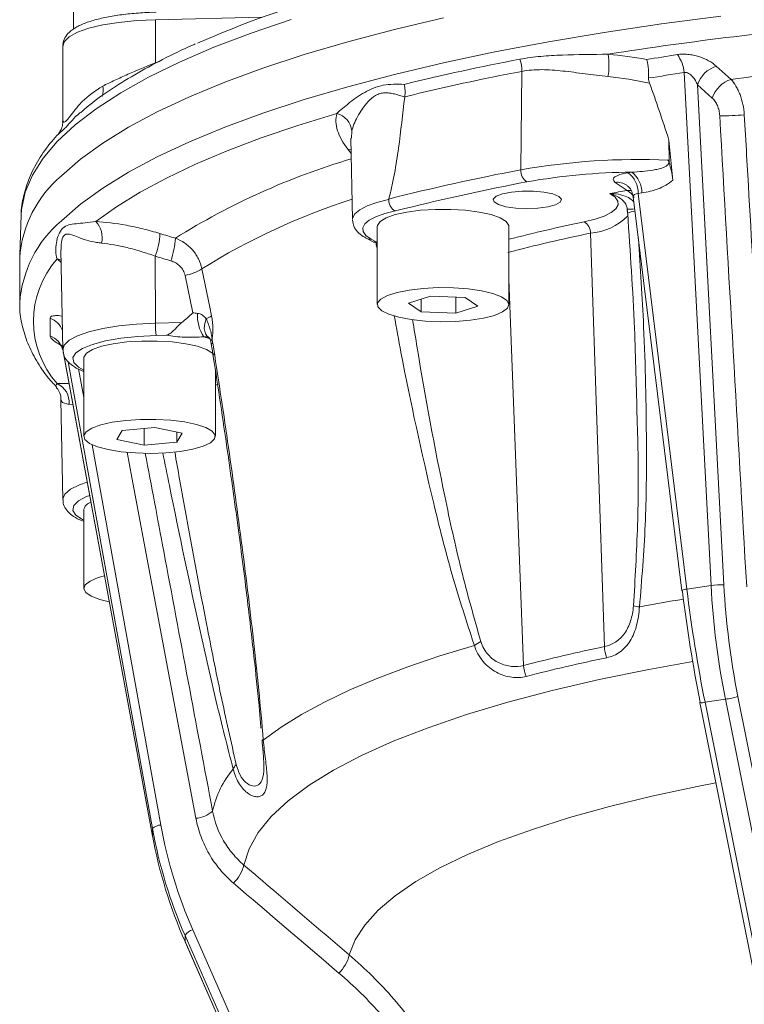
# Model space of a CAD drawing. Header units: millimetres. Extents: x 59 to 301, y -185 to 555.
# Tile 2 of 10: x 59 to 131, y -14 to 84. Entities that reach past the tile are written whole.
import ezdxf

# ---------------------------------------------------------------- set-up
doc = ezdxf.new("R2010")
doc.units = ezdxf.units.MM

msp = doc.modelspace()

# ---------------------------------------------------------------- linework, layer by layer
at = {"color": 7, "linetype": 'Continuous', "lineweight": 15}
for p, q in [((64.678, 82.565), (64.678, 87.722)), ((83.278, 83.754), (72.761, 83.516)), ((72.761, 83.516), (72.761, 79.269)), ((63.637, 80.939), (63.634, 73.519)), ((128.139, 78.934), (129.593, 77.628)), ((108.948, 78.418), (108.843, 68.703)), ((127.62, 27.692), (124.952, 78.303)), ((126.284, 77.081), (128.885, 27.737)), ((92.07, 71.815), (92.215, 63.786)), ((123.457, 71.638), (123.858, 67.683)), ((123.457, 71.638), (123.48, 69.61)), ((119.438, 68.411), (119.807, 68.466)), ((119.336, 66.658), (118.156, 67.463)), ((120.792, 66.428), (120.423, 66.373)), ((120.423, 66.373), (125.226, 27.334)), ((119.944, 66.031), (124.725, 27.159)), ((59.515, 64.237), (59.373, 60.306)), ((119.377, 64.412), (119.39, 64.391)), ((94.671, 63.124), (94.671, 55.397)), ((107.671, 55.397), (107.671, 63.124)), ((117.088, 21.645), (115.713, 62.447)), ((93.574, 61.955), (94.247, 61.581)), ((94.059, 61.863), (94.493, 61.622)), ((94.3, 61.556), (94.705, 61.497)), ((63.437, 60.811), (63.615, 50.966)), ((59.367, 60.013), (59.367, 55.57)), ((72.749, 60.178), (72.759, 53.56)), ((76.45, 54.598), (75.69, 58.285)), ((99.926, 56.233), (97.749, 55.536)), ((97.749, 55.536), (98.994, 54.699)), ((98.994, 55.935), (98.994, 54.699)), ((103.348, 56.094), (99.926, 56.233)), ((102.417, 56.132), (102.417, 54.56)), ((104.593, 55.257), (103.348, 56.094)), ((98.994, 54.699), (102.417, 54.56)), ((102.417, 54.56), (104.593, 55.257)), ((72.759, 53.56), (75.36, 53.619)), ((73.869, 52.377), (72.846, 52.354)), ((78.242, 51.723), (78.301, 51.39)), ((63.65, 50.808), (72.48, 2.959)), ((72.478, 3.688), (64.157, 49.763)), ((65.684, 50.129), (65.684, 42.402)), ((78.684, 42.402), (78.684, 48.882)), ((63.437, 46.015), (63.615, 36.161)), ((69.489, 42.965), (68.951, 42.079)), ((72.721, 43.287), (69.489, 42.965)), ((71.646, 43.18), (71.646, 41.516)), ((75.416, 42.724), (72.721, 43.287)), ((74.878, 42.836), (74.878, 41.838)), ((68.951, 42.079), (71.646, 41.516)), ((71.646, 41.516), (74.878, 41.838)), ((74.878, 41.838), (75.416, 42.724)), ((65.684, 35.124), (65.684, 27.397)), ((127.62, 27.692), (125.226, 27.334)), ((130.269, 16.727), (156.014, -111.986)), ((126.505, 16.133), (152.25, -112.58)), ((129.036, 16.458), (127.025, 16.158)), ((127.025, 16.158), (152.77, -112.555)), ((154.781, -112.254), (129.036, 16.458)), ((72.478, 3.688), (72.478, 2.973)), ((72.478, 2.973), (72.48, 2.959)), ((76.454, -6.287), (127.945, -123.458)), ((127.184, -124.025), (75.693, -6.854)), ((75.693, -6.854), (75.693, -7.454)), ((75.693, -7.454), (127.184, -124.626)), ((75.693, -7.454), (75.698, -7.479)), ((75.698, -7.479), (127.189, -124.651))]:
    msp.add_line(p, q, dxfattribs=at)
at = {"color": 8, "linetype": 'Continuous', "lineweight": 15}
for p, q in [((72.761, 79.269), (73.118, 79.389)), ((92.147, 72.534), (92.131, 71.815)), ((92.097, 70.298), (91.762, 70.727)), ((97.395, 64.879), (96.465, 64.644)), ((94.493, 61.622), (94.671, 61.593)), ((63.46, 59.551), (63.07, 59.911)), ((109.119, 19.791), (107.671, 57.896)), ((78.064, 52.068), (77.54, 52.232)), ((63.724, 50.411), (72.478, 2.973)), ((65.176, 49.047), (65.684, 46.237)), ((78.959, 47.555), (78.684, 47.463)), ((64.623, 45.534), (64.246, 45.583)), ((66.526, 41.573), (73.303, 4.045))]:
    msp.add_line(p, q, dxfattribs=at)
at = {"color": 8, "linetype": 'Continuous', "lineweight": 15, "flags": 128}
for points in [[(63.49, 63.676), (65.357, 65.302), (67.561, 66.899), (70.096, 68.463), (72.955, 69.989), (76.129, 71.473), (79.608, 72.91), (83.383, 74.297), (87.442, 75.628), (91.774, 76.901), (96.366, 78.111), (101.204, 79.255), (106.275, 80.33), (111.562, 81.331), (117.052, 82.258), (122.727, 83.106), (128.571, 83.873)], [(59.515, 64.237), (59.554, 64.791), (59.908, 66.483), (60.616, 68.167), (61.675, 69.839), (63.082, 71.493), (64.833, 73.126), (66.923, 74.731), (69.346, 76.305), (72.094, 77.842), (75.16, 79.339), (78.535, 80.791), (82.208, 82.193), (86.169, 83.542)], [(72.761, 83.516), (70.916, 83.428), (69.166, 83.253), (67.574, 82.996), (66.195, 82.667), (65.078, 82.277), (64.263, 81.84), (63.777, 81.371), (63.637, 80.939)], [(91.762, 70.727), (92.06, 70.696), (92.09, 70.69)], [(119.336, 66.658), (119.685, 66.659), (119.767, 66.649)], [(92.215, 63.786), (92.23, 63.94), (92.452, 64.36), (92.936, 64.764), (93.668, 65.143), (94.629, 65.486), (95.793, 65.784)], [(63.456, 59.787), (63.334, 59.839), (63.07, 59.911)], [(63.616, 50.945), (63.756, 51.411), (64.243, 51.881), (65.06, 52.319), (66.179, 52.71), (67.561, 53.04), (69.157, 53.297), (70.91, 53.473), (72.759, 53.56)], [(77.779, 53.996), (77.671, 53.668), (77.609, 53.347), (77.595, 53.042), (77.63, 52.764), (77.713, 52.522), (77.841, 52.324), (78.009, 52.176), (78.016, 52.172)], [(72.846, 52.354), (71.046, 52.264), (69.353, 52.083), (67.836, 51.816), (66.559, 51.476), (65.574, 51.076), (64.922, 50.633), (64.63, 50.164), (64.71, 49.69), (65.159, 49.23), (65.684, 48.927)], [(78.43, 51.614), (78.35, 51.565), (78.303, 51.519), (78.289, 51.478), (78.289, 51.474)], [(76.768, 4.708), (72.551, 27.124), (70.444, 38.333), (69.972, 40.848)], [(63.615, 36.156), (63.617, 36.226), (63.831, 36.709), (64.391, 37.174), (65.276, 37.603), (66.038, 37.864)], [(66.276, 36.574), (65.958, 36.45), (65.159, 36.023), (64.71, 35.563), (64.63, 35.089), (64.922, 34.62), (65.574, 34.177), (65.684, 34.122)], [(125.226, 27.334), (125.083, 27.304), (124.96, 27.273), (124.86, 27.242), (124.786, 27.213), (124.741, 27.186), (124.725, 27.161), (124.725, 27.159)], [(81.501, 0.096), (82.013, 1.706), (82.916, 3.305), (84.207, 4.885), (85.88, 6.442), (87.929, 7.968), (90.345, 9.457), (93.119, 10.905), (96.24, 12.304), (99.695, 13.649), (103.471, 14.935), (107.553, 16.158), (111.924, 17.311), (116.568, 18.39), (121.465, 19.392), (125.808, 20.179)], [(91.907, -8.783), (92.486, -7.297), (93.437, -5.824), (94.756, -4.37), (96.438, -2.942), (98.476, -1.544), (100.86, -0.184), (103.581, 1.132), (106.627, 2.401), (109.985, 3.615), (113.642, 4.77), (117.581, 5.862), (121.786, 6.884), (126.239, 7.834), (128.093, 8.194)]]:
    msp.add_lwpolyline(points, dxfattribs=at)
at = {"color": 7, "linetype": 'Continuous', "lineweight": 15, "flags": 128}
for points in [[(63.49, 68.119), (65.357, 69.744), (67.561, 71.342), (70.096, 72.906), (72.955, 74.432), (76.129, 75.916), (79.608, 77.353), (83.383, 78.74), (87.442, 80.071), (91.774, 81.344), (96.366, 82.554), (101.204, 83.698)], [(127.741, 75.775), (127.012, 76.428), (126.284, 77.081)], [(66.893, 63.603), (68.937, 65.059), (71.26, 66.487), (73.856, 67.883), (76.718, 69.243), (79.839, 70.565), (83.212, 71.845), (86.827, 73.079), (90.677, 74.265)], [(112.735, 65.507), (112.842, 65.793), (112.584, 66.073), (111.99, 66.316), (111.122, 66.495), (110.077, 66.593), (108.966, 66.597), (107.91, 66.507), (107.024, 66.333), (106.404, 66.095), (106.116, 65.817), (106.192, 65.53), (106.625, 65.265), (107.366, 65.051), (108.336, 64.911), (109.429, 64.86), (110.527, 64.903), (111.511, 65.036), (112.275, 65.245), (112.735, 65.507)], [(115.085, 63.563), (116.166, 63.83), (117.063, 64.139), (117.751, 64.482), (118.212, 64.85), (118.433, 65.232), (118.408, 65.618), (118.137, 65.999), (117.629, 66.362)], [(96.465, 64.644), (95.41, 64.376), (94.538, 64.067), (93.873, 63.725), (93.433, 63.359), (93.229, 62.98), (93.267, 62.598), (93.547, 62.222), (94.059, 61.863)], [(107.671, 63.124), (107.66, 63.222), (107.398, 63.606), (106.8, 63.965), (105.899, 64.278), (104.743, 64.529), (103.394, 64.705), (101.926, 64.795), (100.417, 64.795), (98.948, 64.705), (97.599, 64.529), (96.443, 64.278), (95.542, 63.965), (94.944, 63.606), (94.682, 63.222), (94.671, 63.124)], [(77.348, 58.934), (78.127, 55.143), (78.301, 54.296)], [(106.228, 54.339), (107.033, 54.67), (107.523, 55.039), (107.67, 55.428), (107.467, 55.815), (106.924, 56.179), (106.072, 56.502), (104.955, 56.764), (103.634, 56.953), (102.18, 57.058), (100.672, 57.074), (99.191, 56.999), (97.817, 56.838), (96.623, 56.598), (95.675, 56.295), (95.023, 55.942), (94.702, 55.561), (94.73, 55.17), (95.106, 54.792), (95.808, 54.446), (96.8, 54.152), (98.027, 53.924), (99.423, 53.776), (100.914, 53.715), (102.419, 53.745), (103.857, 53.864), (105.149, 54.066), (106.228, 54.339)], [(78.57, 50.442), (78.41, 50.612), (77.813, 50.97), (76.911, 51.284), (75.755, 51.535), (74.407, 51.71), (72.938, 51.8), (71.429, 51.8), (69.96, 51.71), (68.612, 51.535), (67.456, 51.284), (66.554, 50.97), (65.957, 50.612), (65.695, 50.227), (65.684, 50.129)], [(78.605, 42.14), (78.664, 42.531), (78.375, 42.914), (77.751, 43.27), (76.827, 43.579), (75.653, 43.824), (74.292, 43.993), (72.818, 44.076), (71.309, 44.069), (69.847, 43.972), (68.511, 43.79), (67.373, 43.533), (66.495, 43.216), (65.923, 42.854), (65.689, 42.468), (65.804, 42.079), (66.264, 41.707), (67.043, 41.372), (68.099, 41.093), (69.375, 40.884), (70.803, 40.758), (72.305, 40.72), (73.8, 40.772), (75.209, 40.913), (76.454, 41.133), (77.469, 41.422), (78.199, 41.764), (78.605, 42.14)], [(67.743, 28.625), (67.127, 28.454), (66.322, 28.123), (65.832, 27.754), (65.685, 27.365), (65.888, 26.978), (66.43, 26.614), (67.283, 26.291), (68.216, 26.064)], [(124.725, 27.159), (124.74, 27.14), (124.785, 27.124)], [(83.415, 12.421), (85.183, 13.699), (87.202, 14.952), (89.467, 16.177), (91.972, 17.37), (94.711, 18.528), (97.676, 19.648), (100.859, 20.727), (104.252, 21.762)], [(126.505, 16.133), (126.514, 16.149), (126.552, 16.172)], [(83.415, 12.421), (83.38, 12.425), (83.351, 12.429), (83.327, 12.433), (83.309, 12.438), (83.297, 12.444), (83.29, 12.45), (83.29, 12.456), (83.295, 12.464)]]:
    msp.add_lwpolyline(points, dxfattribs=at)
at = {"color": 7, "linetype": 'Continuous', "lineweight": 15}
for centre, radius, start, end in [((121.054, -19.855), 110.271, 105.89902, 113.58968), ((171.965, -265.069), 349.453, 94.867, 98.97057), ((110.178, 79.106), 7.366, 350.58042, 7.82923), ((121.693, 78.092), 3.266, 3.72039, 37.26646), ((150.621, -141.097), 224.647, 100.74406, 103.72393), ((105.527, 78.443), 3.42, 359.5879, 19.98584), ((129.022, 76.194), 2.878, 107.86664, 162.06069), ((173.422, -260.45), 340.907, 95.66033, 97.3867), ((150.596, -141.124), 223.457, 100.7416, 103.77764), ((130.479, 74.889), 2.878, 107.92321, 162.06907), ((90.181, 72.354), 1.975, 5.24461, 75.45524), ((128.968, 93.05), 19.019, 268.52085, 275.83796), ((120.563, 2), 67.725, 87.63359, 99.96558), ((71.014, 59.19), 11.675, 130.11922, 175.95898), ((149.667, -146.934), 219.467, 100.72024, 104.20865), ((110.102, 68.587), 1.264, 174.73682, 238.24253), ((120.151, 7.875), 60.592, 90.3255, 100.18524), ((117.882, 66.402), 2.542, 359.35197, 52.23275), ((118.25, 66.457), 2.542, 359.35197, 52.23275), ((150.275, -148.054), 219.4, 100.72729, 103.94658), ((162.456, -186.837), 257.137, 99.6537, 100.03966), ((65.059, 61.975), 2.452, 348.04265, 41.60737), ((114.505, 62.503), 1.209, 357.34425, 61.30242), ((65.788, 62.794), 7.437, 339.40046, 357.0572), ((151.714, -110.746), 176.895, 101.74289, 104.45084), ((67.291, 62.341), 7.461, 339.46364, 357.05329), ((70, 53.755), 9.269, 138.38626, 221.61374), ((75.02, 62.439), 4.208, 279.16513, 303.59111), ((80.627, 54.289), 3.71, 176.17397, 213.68614), ((78.823, 53.392), 6.066, 178.40595, 189.85389), ((77.033, 55.901), 2.046, 291.38887, 308.31673), ((62.201, 45.742), 2.051, 355.57787, 64.91707), ((66.636, 34.954), 0.968, 104.00219, 169.87178), ((128.57, 18.729), 9.013, 87.9968, 96.05198), ((122.508, 40.624), 15.182, 260.34433, 262.61352), ((106.579, 18.604), 3.923, 115.49888, 126.37287), ((152.328, -147.883), 173.152, 101.74309, 104.45072), ((120.335, 21.76), 3.249, 182.02997, 201.77199), ((152.426, -148.341), 172.507, 101.7429, 104.4508), ((112.007, 19.908), 2.89, 182.32132, 204.53635), ((127.699, 25.551), 9.191, 278.36017, 286.23492), ((81.445, 9.211), 1.056, 131.49798, 161.00335), ((87.572, 3.483), 9.361, 139.56252, 168.09092), ((76.563, 7.45), 2.75, 274.25926, 312.2423), ((73.357, 2.788), 1.258, 92.47124, 134.33891), ((77.94, 0.96), 3.664, 313.69022, 346.35743), ((76.851, -7.614), 1.385, 106.66539, 146.71401), ((88.292, -7.88), 3.726, 313.96388, 345.98208)]:
    msp.add_arc(centre, radius, start, end, dxfattribs=at)
at = {"color": 8, "linetype": 'Continuous', "lineweight": 15}
for centre, radius, start, end in [((65.767, 76.548), 1.843, 341.08981, 13.06873), ((112.217, 1.97), 70.731, 106.51813, 121.99345), ((118.337, 65.782), 1.69, 55.38248, 96.1507), ((118.675, 65.321), 1.492, 26.28915, 63.71469), ((112.764, 1.873), 67.158, 107.84973, 121.82652), ((119.592, 69.141), 4.33, 266.70766, 276.60966), ((120.135, 63.041), 1.567, 90.61343, 118.97173), ((71.004, 54.755), 11.664, 130.10793, 176.12237), ((151.779, -112.865), 180.203, 101.74901, 104.16814), ((115.295, 68.158), 5.727, 274.18072, 315.25416), ((93.957, 62.654), 0.797, 241.26763, 277.35186), ((61.732, 52.206), 1.955, 18.92722, 71.19853), ((61.724, 50.453), 1.961, 15.2578, 70.98973), ((78.523, 51.75), 0.282, 125.04138, 185.52099), ((163.248, -202.738), 232.263, 99.50723, 100.59164), ((126.726, 16.942), 0.839, 254.67843, 290.83307)]:
    msp.add_arc(centre, radius, start, end, dxfattribs=at)
at = {"color": 7, "linetype": 'Continuous', "lineweight": 15}
for centre, major_axis, ratio, start_param, end_param in [((121.78, -31.922), (-10.68, 123.853), 0.151929, 5.689373, 5.778024), ((120.98, 67.731), (3.023, -0.013), 0.259091, 2.107049, 3.507829), ((142.555, 23.594), (-8.241, 49.323), 0.332341, 1.439549, 1.666442), ((159.531, 26.131), (-6.124, 49.633), 0.633249, 1.46146, 1.688353), ((160.304, 26.229), (-5.968, 48.645), 0.636308, 1.461979, 1.688872), ((141.622, 23.437), (-8.091, 48.334), 0.329266, 1.4395, 1.666393), ((121.559, 14.443), (40.707, 28.543), 0.955609, 2.725784, 2.952677), ((121.719, 14.254), (41.73, 28.804), 0.956228, 2.732734, 2.959627), ((121.719, 9.18), (47.36, -17.155), 0.934515, 3.642515, 3.869408)]:
    msp.add_ellipse(centre, major_axis=major_axis, ratio=ratio, start_param=start_param, end_param=end_param, dxfattribs=at)
at = {"color": 8, "linetype": 'Continuous', "lineweight": 15}
msp.add_ellipse((120.98, 65.799), major_axis=(1.027, -0.337), ratio=0.455315, start_param=2.285026, end_param=3.352604, dxfattribs=at)
at = {"color": 7, "linetype": 'Continuous', "lineweight": 15}
for points, knots in [([(72.826, 84.257), (72.525, 84.248), (71.65, 84.222), (70.235, 84.114), (68.66, 83.91), (67.235, 83.626), (65.992, 83.266), (64.995, 82.833), (64.275, 82.343), (63.827, 81.764), (63.606, 81.251), (63.654, 80.981), (63.662, 80.935)], [0, 0, 0, 0, 0.064075, 0.18636, 0.309151, 0.432831, 0.558241, 0.687126, 0.807934, 0.89916, 0.982839, 1, 1, 1, 1]), ([(76.703, 81.119), (76.639, 81.092), (75.472, 80.598), (73.451, 79.59), (70.659, 78.092), (68.2, 76.529), (66.524, 75.353), (65.766, 74.678), (65.635, 74.561)], [0, 0, 0, 0, 0.013492, 0.246789, 0.480745, 0.715427, 0.950817, 1, 1, 1, 1]), ([(108.742, 79.612), (109.414, 79.74), (110.101, 79.833), (111.501, 79.964), (112.215, 80.003), (114.403, 80.08), (115.912, 80.078), (117.475, 80.11)], [0, 0, 0, 0, 0.25, 0.25, 0.5, 0.5, 1, 1, 1, 1]), ([(124.292, 80.069), (124.453, 80.095), (124.621, 80.11), (124.97, 80.119), (125.152, 80.112), (125.516, 80.078), (125.698, 80.051), (126.061, 79.977), (126.241, 79.93), (126.76, 79.768), (127.088, 79.627), (127.667, 79.308), (127.924, 79.126), (128.139, 78.934)], [0, 0, 0, 0, 0.125, 0.125, 0.25, 0.25, 0.375, 0.375, 0.5, 0.5, 0.75, 0.75, 1, 1, 1, 1]), ([(67.562, 76.965), (67.947, 77.156), (68.349, 77.349), (69.182, 77.736), (69.616, 77.933), (70.933, 78.515), (71.836, 78.895), (72.761, 79.269)], [0, 0, 0, 0, 0.25, 0.25, 0.5, 0.5, 1, 1, 1, 1]), ([(121.453, 77.762), (121.461, 77.943), (121.462, 78.122), (121.451, 78.472), (121.44, 78.643), (121.404, 78.961), (121.38, 79.111), (121.337, 79.311), (121.321, 79.373), (121.287, 79.49), (121.269, 79.545), (121.25, 79.595)], [0, 0, 0, 0, 0.25, 0.25, 0.5, 0.5, 0.75, 0.75, 0.875, 0.875, 1, 1, 1, 1]), ([(117.445, 77.901), (116.672, 77.981), (115.917, 78.08), (114.438, 78.276), (113.71, 78.375), (112.286, 78.528), (111.595, 78.581), (110.246, 78.589), (109.589, 78.541), (108.948, 78.418)], [0, 0, 0, 0, 0.25, 0.25, 0.5, 0.5, 0.75, 0.75, 1, 1, 1, 1]), ([(121.54, 77.247), (121.51, 77.329), (121.487, 77.412), (121.456, 77.585), (121.449, 77.674), (121.453, 77.762)], [0, 0, 0, 0, 0.5, 0.5, 1, 1, 1, 1]), ([(126.284, 77.081), (126.222, 77.226), (126.152, 77.369), (125.987, 77.645), (125.894, 77.778), (125.731, 77.963), (125.674, 78.022), (125.549, 78.13), (125.481, 78.18), (125.337, 78.262), (125.259, 78.294), (125.102, 78.325), (125.023, 78.324), (124.952, 78.303)], [0, 0, 0, 0, 0.25, 0.25, 0.5, 0.5, 0.625, 0.625, 0.75, 0.75, 0.875, 0.875, 1, 1, 1, 1]), ([(90.677, 74.265), (91.022, 74.584), (91.432, 74.939), (92.125, 75.476), (92.369, 75.656), (92.881, 76.007), (93.149, 76.178), (93.709, 76.497), (94.001, 76.644), (94.613, 76.887), (94.932, 76.98), (95.587, 77.101), (95.925, 77.13), (96.613, 77.153), (96.965, 77.148), (97.325, 77.136)], [0, 0, 0, 0, 0.25, 0.25, 0.375, 0.375, 0.5, 0.5, 0.625, 0.625, 0.75, 0.75, 0.875, 0.875, 1, 1, 1, 1]), ([(97.378, 75.904), (97.408, 76.111), (97.419, 76.319), (97.4, 76.739), (97.372, 76.944), (97.325, 77.136)], [0, 0, 0, 0, 0.5, 0.5, 1, 1, 1, 1]), ([(129.593, 77.628), (129.769, 77.441), (129.931, 77.22), (130.155, 76.839), (130.227, 76.703), (130.36, 76.421), (130.422, 76.274), (130.592, 75.818), (130.688, 75.488), (130.83, 74.818), (130.878, 74.477), (130.903, 74.129)], [0, 0, 0, 0, 0.25, 0.25, 0.375, 0.375, 0.5, 0.5, 0.75, 0.75, 1, 1, 1, 1]), ([(97.375, 75.878), (97.029, 75.995), (96.694, 76.103), (96.201, 76.225), (96.038, 76.259), (95.714, 76.302), (95.553, 76.312), (95.239, 76.296), (95.086, 76.27), (94.789, 76.18), (94.644, 76.114), (94.232, 75.873), (93.993, 75.66), (93.557, 75.199), (93.362, 74.95), (93.009, 74.442), (92.852, 74.183), (92.443, 73.427), (92.25, 72.944), (92.147, 72.534)], [0, 0, 0, 0, 0.125, 0.125, 0.1875, 0.1875, 0.25, 0.25, 0.3125, 0.3125, 0.375, 0.375, 0.5, 0.5, 0.625, 0.625, 0.75, 0.75, 1, 1, 1, 1]), ([(97.375, 75.878), (97.193, 74.202), (96.996, 72.525), (96.642, 70.011), (96.514, 69.173), (96.289, 67.916), (96.209, 67.496), (96.027, 66.658), (95.927, 66.239), (95.798, 65.82)], [0, 0, 0, 0, 0.5, 0.5, 0.75, 0.75, 0.875, 0.875, 1, 1, 1, 1]), ([(128.477, 74.036), (128.467, 74.211), (128.443, 74.383), (128.366, 74.718), (128.312, 74.883), (128.184, 75.185), (128.107, 75.327), (127.936, 75.577), (127.842, 75.685), (127.741, 75.775)], [0, 0, 0, 0, 0.25, 0.25, 0.5, 0.5, 0.75, 0.75, 1, 1, 1, 1]), ([(91.762, 70.727), (91.275, 71.352), (90.936, 71.962), (90.656, 72.858), (90.602, 73.153), (90.577, 73.723), (90.605, 73.999), (90.677, 74.265)], [0, 0, 0, 0, 0.5, 0.5, 0.75, 0.75, 1, 1, 1, 1]), ([(130.903, 74.129), (130.979, 72.802), (131.055, 71.476), (131.132, 70.15), (131.437, 64.845), (131.742, 59.54), (132.048, 54.234), (132.559, 45.37), (133.071, 36.505), (133.583, 27.64)], [0, 0, 0, 0, 0.004, 0.004, 0.004, 0.02, 0.02, 0.02, 0.04673558, 0.04673558, 0.04673558, 0.04673558]), ([(63.609, 73.518), (63.614, 73.408), (63.629, 73.108), (63.468, 72.682), (63.296, 72.379), (63.202, 72.286), (63.191, 72.276)], [0, 0, 0, 0, 0.2182115, 0.5924296, 0.9550851, 1, 1, 1, 1]), ([(63.226, 72.261), (62.987, 72.009), (62.207, 71.189), (61.223, 69.741), (60.273, 67.93), (59.721, 66.1), (59.482, 64.783), (59.524, 64.089), (59.529, 64.001)], [0, 0, 0, 0, 0.099931, 0.326095, 0.547435, 0.761946, 0.96969, 1, 1, 1, 1]), ([(119.807, 68.466), (120.151, 68.486), (120.495, 68.509), (121.184, 68.573), (121.528, 68.612), (122.043, 68.698), (122.214, 68.731), (122.554, 68.813), (122.722, 68.861), (122.966, 68.956), (123.047, 68.992), (123.201, 69.078), (123.275, 69.127), (123.4, 69.253), (123.452, 69.334), (123.459, 69.47), (123.449, 69.514), (123.414, 69.596), (123.389, 69.633), (123.36, 69.667)], [0, 0, 0, 0, 0.25, 0.25, 0.5, 0.5, 0.625, 0.625, 0.75, 0.75, 0.8125, 0.8125, 0.875, 0.875, 0.9375, 0.9375, 0.96875, 0.96875, 1, 1, 1, 1]), ([(123.48, 69.61), (123.443, 69.629), (123.406, 69.647), (123.368, 69.664), (123.365, 69.665), (123.362, 69.666), (123.36, 69.667)], [0, 0, 0, 0, 0.0001246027, 0.0001246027, 0.0001246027, 0.0001331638, 0.0001331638, 0.0001331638, 0.0001331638]), ([(123.48, 69.61), (123.485, 69.528), (123.495, 69.447), (123.524, 69.287), (123.543, 69.208), (123.602, 68.97), (123.645, 68.813), (123.762, 68.338), (123.825, 68.016), (123.858, 67.683)], [0, 0, 0, 0, 0.125, 0.125, 0.25, 0.25, 0.5, 0.5, 1, 1, 1, 1]), ([(119.283, 67.183), (119.351, 67.131), (119.518, 67.003), (119.83, 66.589), (119.895, 66.206), (119.927, 66.017)], [0, 0, 0, 0, 0.257181, 0.632463, 1, 1, 1, 1]), ([(123.858, 67.683), (123.639, 67.482), (123.398, 67.314), (122.901, 67.031), (122.646, 66.917), (121.87, 66.629), (121.335, 66.509), (120.792, 66.428)], [0, 0, 0, 0, 0.25, 0.25, 0.5, 0.5, 1, 1, 1, 1]), ([(95.793, 65.784), (95.792, 65.794), (95.794, 65.804), (95.796, 65.813), (95.797, 65.816), (95.797, 65.818), (95.798, 65.82)], [0, 0, 0, 0, 0.0000295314, 0.0000295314, 0.0000295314, 0.00003573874, 0.00003573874, 0.00003573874, 0.00003573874]), ([(95.793, 65.784), (95.794, 65.658), (95.813, 65.529), (95.882, 65.279), (95.932, 65.16), (96.056, 64.95), (96.13, 64.859), (96.29, 64.719), (96.379, 64.668), (96.465, 64.644)], [0, 0, 0, 0, 0.25, 0.25, 0.5, 0.5, 0.75, 0.75, 1, 1, 1, 1]), ([(119.034, 65.523), (119.043, 65.515), (119.16, 65.414), (119.278, 65.148), (119.354, 64.835), (119.345, 64.674), (119.343, 64.629)], [0, 0, 0, 0, 0.043029, 0.523352, 0.865366, 1, 1, 1, 1]), ([(119.328, 64.981), (119.343, 64.828), (119.362, 64.636), (119.373, 64.45), (119.375, 64.412)], [0, 0, 0, 0, 0.796969, 1, 1, 1, 1]), ([(120.32, 44.193), (120.25, 47.149), (120.091, 53.899), (119.643, 60.615), (119.39, 64.391)], [0, 0, 0, 0, 0.437745, 1, 1, 1, 1]), ([(63.07, 59.911), (62.988, 60.146), (62.944, 60.405), (62.919, 60.943), (62.939, 61.223), (63.037, 61.777), (63.115, 62.053), (63.274, 62.429), (63.335, 62.548), (63.471, 62.763), (63.547, 62.859), (63.794, 63.099), (63.988, 63.195), (64.424, 63.321), (64.667, 63.356), (65.208, 63.417), (65.504, 63.442), (66.152, 63.507), (66.506, 63.545), (66.893, 63.603)], [0, 0, 0, 0, 0.125, 0.125, 0.25, 0.25, 0.375, 0.375, 0.4375, 0.4375, 0.5, 0.5, 0.625, 0.625, 0.75, 0.75, 0.875, 0.875, 1, 1, 1, 1]), ([(66.893, 63.603), (67.827, 63.553), (68.83, 63.426), (70.431, 63.124), (70.983, 63.004), (72.09, 62.733), (72.65, 62.581), (73.215, 62.412)], [0, 0, 0, 0, 0.5, 0.5, 0.75, 0.75, 1, 1, 1, 1]), ([(92.238, 63.718), (92.266, 63.514), (92.327, 63.079), (92.736, 62.548), (93.161, 62.195), (93.478, 62.011), (93.574, 61.955)], [0, 0, 0, 0, 0.25074, 0.535837, 0.859831, 1, 1, 1, 1]), ([(72.749, 60.178), (72.279, 60.347), (71.812, 60.502), (70.888, 60.783), (70.427, 60.91), (69.087, 61.236), (68.245, 61.387), (67.459, 61.467)], [0, 0, 0, 0, 0.25, 0.25, 0.5, 0.5, 1, 1, 1, 1]), ([(74.742, 61.957), (75.072, 61.832), (75.381, 61.669), (75.812, 61.371), (75.951, 61.261), (76.212, 61.027), (76.456, 60.779), (76.666, 60.504), (76.858, 60.216), (76.946, 60.063), (77.174, 59.598), (77.284, 59.273), (77.348, 58.934)], [0, 0, 0, 0, 0.25, 0.25, 0.375, 0.375, 0.5, 0.625, 0.625, 0.75, 0.75, 1, 1, 1, 1]), ([(94.249, 61.587), (94.307, 61.572), (94.381, 61.552), (94.472, 61.607), (94.492, 61.621), (94.493, 61.622)], [0, 0, 0, 0, 0.781938, 0.984781, 1, 1, 1, 1]), ([(75.69, 58.285), (75.655, 58.459), (75.593, 58.622), (75.422, 58.929), (75.314, 59.07), (75.065, 59.317), (74.921, 59.425), (74.614, 59.602), (74.451, 59.672), (74.278, 59.723)], [0, 0, 0, 0, 0.25, 0.25, 0.5, 0.5, 0.75, 0.75, 1, 1, 1, 1]), ([(59.398, 55.538), (59.389, 55.387), (59.346, 54.645), (59.588, 53.313), (60.119, 51.568), (60.995, 49.855), (61.945, 48.421), (62.719, 47.58), (62.996, 47.279)], [0, 0, 0, 0, 0.051779, 0.255058, 0.458931, 0.666782, 0.880881, 1, 1, 1, 1]), ([(76.925, 54.537), (77.02, 54.528), (77.107, 54.507), (77.272, 54.444), (77.35, 54.401), (77.561, 54.255), (77.676, 54.133), (77.779, 53.996)], [0, 0, 0, 0, 0.25, 0.25, 0.5, 0.5, 1, 1, 1, 1]), ([(75.36, 53.619), (75.214, 53.504), (75.084, 53.374), (74.83, 53.11), (74.708, 52.978), (74.468, 52.745), (74.347, 52.64), (74.168, 52.516), (74.109, 52.481), (73.989, 52.42), (73.928, 52.395), (73.869, 52.377)], [0, 0, 0, 0, 0.25, 0.25, 0.5, 0.5, 0.75, 0.75, 0.875, 0.875, 1, 1, 1, 1]), ([(77.779, 53.996), (77.848, 53.845), (77.913, 53.688), (78.035, 53.365), (78.094, 53.2), (78.2, 52.861), (78.247, 52.688), (78.321, 52.338), (78.347, 52.16), (78.361, 51.98)], [0, 0, 0, 0, 0.25, 0.25, 0.5, 0.5, 0.75, 0.75, 1, 1, 1, 1]), ([(78.301, 54.296), (78.341, 54.103), (78.372, 53.906), (78.418, 53.507), (78.433, 53.302), (78.443, 52.904), (78.439, 52.709), (78.412, 52.328), (78.391, 52.149), (78.361, 51.98)], [0, 0, 0, 0, 0.25, 0.25, 0.5, 0.5, 0.75, 0.75, 1, 1, 1, 1]), ([(63.264, 51.602), (63.262, 51.604), (63.254, 51.611), (63.321, 51.545), (63.465, 51.361), (63.552, 51.124), (63.604, 50.982)], [0, 0, 0, 0, 0.072784, 0.291675, 0.576119, 1, 1, 1, 1]), ([(77.54, 52.232), (77.232, 52.206), (76.919, 52.19), (76.281, 52.177), (75.955, 52.179), (75.324, 52.204), (75.013, 52.226), (74.414, 52.288), (74.132, 52.328), (73.869, 52.377)], [0, 0, 0, 0, 0.25, 0.25, 0.5, 0.5, 0.75, 0.75, 1, 1, 1, 1]), ([(78.017, 52.172), (78.016, 52.172), (78.006, 52.177), (78.061, 52.141), (78.143, 52.024), (78.219, 51.844), (78.239, 51.735), (78.241, 51.722)], [0, 0, 0, 0, 0.026412, 0.333893, 0.688898, 0.962523, 1, 1, 1, 1]), ([(78.43, 51.614), (78.935, 48.381), (79.424, 45.141), (80.364, 38.646), (80.815, 35.39), (81.458, 30.491), (81.666, 28.855), (82.068, 25.577), (82.262, 23.935), (82.632, 20.65), (82.808, 19.007), (83.134, 15.717), (83.285, 14.07), (83.415, 12.421)], [0, 0, 0, 0, 0.25, 0.25, 0.5, 0.5, 0.625, 0.625, 0.75, 0.75, 0.875, 0.875, 1, 1, 1, 1]), ([(63.651, 50.922), (63.663, 50.747), (63.691, 50.339), (64.057, 49.81), (64.611, 49.331), (65.143, 49.006), (65.589, 48.851), (65.684, 48.818)], [0, 0, 0, 0, 0.162713, 0.379971, 0.619628, 0.919529, 1, 1, 1, 1]), ([(78.287, 51.473), (78.322, 51.259), (78.845, 47.971), (79.746, 41.942), (80.92, 33.579), (81.84, 26.385), (82.539, 20.342), (82.965, 16.284), (83.141, 14.144), (83.186, 13.593)], [0, 0, 0, 0, 0.017189, 0.263386, 0.48068, 0.681413, 0.83186, 0.956739, 1, 1, 1, 1]), ([(62.967, 47.249), (63.072, 47.112), (63.289, 46.828), (63.458, 46.363), (63.422, 46.078), (63.416, 46.029)], [0, 0, 0, 0, 0.436067, 0.902512, 1, 1, 1, 1]), ([(63.655, 36.157), (63.658, 35.994), (63.665, 35.596), (64.009, 35.063), (64.538, 34.576), (65.082, 34.235), (65.551, 34.066), (65.684, 34.019)], [0, 0, 0, 0, 0.1493717, 0.3647094, 0.5972645, 0.8866046, 1, 1, 1, 1]), ([(117.088, 21.645), (117.287, 21.687), (117.481, 21.746), (117.851, 21.897), (118.027, 21.99), (118.362, 22.208), (118.522, 22.335), (118.819, 22.622), (118.955, 22.781), (119.204, 23.131), (119.317, 23.323), (119.518, 23.737), (119.604, 23.955), (119.751, 24.416), (119.812, 24.659), (119.905, 25.151), (119.939, 25.401), (119.961, 25.657)], [0, 0, 0, 0, 0.125, 0.125, 0.25, 0.25, 0.375, 0.375, 0.5, 0.5, 0.625, 0.625, 0.75, 0.75, 0.875, 0.875, 1, 1, 1, 1]), ([(120.556, 25.568), (120.535, 25.256), (120.501, 24.949), (120.408, 24.347), (120.347, 24.049), (120.197, 23.48), (120.107, 23.209), (119.896, 22.693), (119.775, 22.451), (119.503, 22.008), (119.353, 21.806), (119.019, 21.438), (118.835, 21.274), (118.445, 20.993), (118.238, 20.874), (117.795, 20.681), (117.561, 20.606), (117.318, 20.555)], [0, 0, 0, 0, 0.125, 0.125, 0.25, 0.25, 0.375, 0.375, 0.5, 0.5, 0.625, 0.625, 0.75, 0.75, 0.875, 0.875, 1, 1, 1, 1]), ([(109.377, 18.708), (108.92, 18.589), (108.438, 18.561), (107.686, 18.658), (107.429, 18.715), (106.927, 18.876), (106.678, 18.981), (106.193, 19.241), (105.955, 19.398), (105.508, 19.759), (105.301, 19.962), (104.924, 20.41), (104.754, 20.659), (104.464, 21.187), (104.345, 21.467), (104.252, 21.762)], [0, 0, 0, 0, 0.25, 0.25, 0.375, 0.375, 0.5, 0.5, 0.625, 0.625, 0.75, 0.75, 0.875, 0.875, 1, 1, 1, 1]), ([(104.89, 22.144), (104.966, 21.9), (105.066, 21.67), (105.309, 21.239), (105.453, 21.039), (105.768, 20.682), (105.942, 20.523), (106.314, 20.246), (106.506, 20.131), (106.902, 19.941), (107.105, 19.865), (107.518, 19.753), (107.728, 19.716), (108.342, 19.66), (108.738, 19.693), (109.119, 19.791)], [0, 0, 0, 0, 0.125, 0.125, 0.25, 0.25, 0.375, 0.375, 0.5, 0.5, 0.625, 0.625, 0.75, 0.75, 1, 1, 1, 1]), ([(83.415, 12.421), (83.447, 12.098), (83.482, 11.782), (83.555, 11.159), (83.594, 10.85), (83.665, 10.262), (83.699, 9.982), (83.754, 9.445), (83.776, 9.195), (83.801, 8.731), (83.804, 8.516), (83.789, 8.12), (83.769, 7.94), (83.706, 7.622), (83.662, 7.483), (83.548, 7.242), (83.476, 7.139), (83.309, 6.978), (83.214, 6.919), (83.001, 6.844), (82.883, 6.827), (82.628, 6.84), (82.491, 6.871), (82.21, 6.979), (82.065, 7.056), (81.772, 7.263), (81.622, 7.393), (81.334, 7.701), (81.196, 7.879), (80.937, 8.286), (80.816, 8.514), (80.608, 9.006), (80.518, 9.27), (80.447, 9.554)], [0, 0, 0, 0, 0.0625, 0.0625, 0.125, 0.125, 0.1875, 0.1875, 0.25, 0.25, 0.3125, 0.3125, 0.375, 0.375, 0.4375, 0.4375, 0.5, 0.5, 0.5625, 0.5625, 0.625, 0.625, 0.6875, 0.6875, 0.75, 0.75, 0.8125, 0.8125, 0.875, 0.875, 0.9375, 0.9375, 1, 1, 1, 1]), ([(83.446, 10.463), (83.43, 10.725), (83.392, 11.338), (83.33, 12.054), (83.295, 12.464)], [0, 0, 0, 0, 0.428102, 1, 1, 1, 1]), ([(78.412, 5.414), (78.609, 4.368), (78.972, 3.39), (79.765, 2.025), (80.066, 1.598), (80.733, 0.804), (81.1, 0.435), (81.501, 0.096)], [0, 0, 0, 0, 0.5, 0.5, 0.75, 0.75, 1, 1, 1, 1]), ([(80.471, -1.689), (79.99, -1.278), (79.55, -0.832), (78.75, 0.126), (78.389, 0.641), (77.756, 1.735), (77.489, 2.302), (77.054, 3.475), (76.885, 4.081), (76.768, 4.708)], [0, 0, 0, 0, 0.25, 0.25, 0.5, 0.5, 0.75, 0.75, 1, 1, 1, 1]), ([(81.501, 0.096), (82.484, -0.744), (83.467, -1.584), (84.451, -2.424), (86.935, -4.544), (89.42, -6.664), (91.907, -8.783)], [0, 0, 0, 0, 0.004, 0.004, 0.004, 0.0141024, 0.0141024, 0.0141024, 0.0141024]), ([(91.907, -8.783), (93.491, -10.136), (94.956, -11.588), (97.654, -14.684), (98.887, -16.328), (100.557, -18.94), (101.085, -19.839), (102.072, -21.671), (102.531, -22.607), (103.8, -25.463), (104.5, -27.423), (105.053, -29.438)], [0, 0, 0, 0, 0.25, 0.25, 0.5, 0.5, 0.625, 0.625, 0.75, 0.75, 1, 1, 1, 1]), ([(103.448, -30.274), (102.919, -28.344), (102.25, -26.475), (101.043, -23.761), (100.607, -22.871), (99.665, -21.122), (99.159, -20.262), (97.56, -17.764), (96.379, -16.194), (93.797, -13.238), (92.395, -11.853), (90.878, -10.562)], [0, 0, 0, 0, 0.25, 0.25, 0.375, 0.375, 0.5, 0.5, 0.75, 0.75, 1, 1, 1, 1])]:
    msp.add_open_spline(points, degree=3, knots=knots, dxfattribs=at)
for points in [[(117.475, 80.11), (118.733, 79.995), (119.991, 79.823), (121.25, 79.595)], [(121.25, 79.595), (122.264, 79.746), (123.278, 79.904), (124.292, 80.069)], [(121.54, 77.247), (120.18, 77.54), (118.815, 77.759), (117.445, 77.901)], [(124.952, 78.303), (123.786, 78.114), (122.62, 77.934), (121.453, 77.762)], [(97.378, 75.904), (97.377, 75.895), (97.376, 75.886), (97.375, 75.878)], [(131.136, 27.545), (130.248, 43.042), (129.362, 58.539), (128.477, 74.036)], [(73.215, 62.412), (73.724, 62.26), (74.233, 62.109), (74.742, 61.957)], [(74.278, 59.723), (73.768, 59.875), (73.258, 60.026), (72.749, 60.178)], [(75.36, 53.619), (75.745, 53.922), (76.099, 54.259), (76.45, 54.598)], [(76.45, 54.598), (76.612, 54.572), (76.77, 54.552), (76.925, 54.537)], [(62.362, 52.307), (62.367, 52.866), (62.367, 53.449), (62.362, 54.056)], [(78.361, 51.98), (78.387, 51.861), (78.41, 51.739), (78.43, 51.614)], [(90.878, -10.562), (87.407, -7.607), (83.938, -4.649), (80.471, -1.689)]]:
    msp.add_open_spline(points, degree=3, dxfattribs=at)
at = {"color": 8, "linetype": 'Continuous', "lineweight": 15}
for points, knots in [([(63.657, 73.519), (63.66, 73.468), (63.666, 73.355), (63.885, 73.446), (64.193, 73.785), (64.555, 74.271), (65.052, 74.903), (65.926, 75.891), (66.833, 76.486), (67.562, 76.965)], [0, 0, 0, 0, 0.128354, 0.288728, 0.333686, 0.465629, 0.60283, 0.680637, 1, 1, 1, 1]), ([(65.644, 74.544), (65.533, 74.468), (64.764, 73.937), (64.068, 72.944), (63.365, 72.407), (63.277, 72.302), (63.236, 72.252)], [0, 0, 0, 0, 0.072005, 0.499827, 0.76601, 1, 1, 1, 1]), ([(117.629, 66.362), (117.633, 66.362), (117.845, 66.361), (118.357, 66.331), (119.075, 66.159), (119.695, 65.877), (119.927, 65.595), (120.01, 65.495)], [0, 0, 0, 0, 0.0042533, 0.2432764, 0.5852877, 0.851322, 1, 1, 1, 1]), ([(119.034, 65.523), (119.022, 65.541), (118.912, 65.711), (118.584, 65.951), (118.129, 66.205), (117.782, 66.32), (117.632, 66.361), (117.629, 66.362)], [0, 0, 0, 0, 0.033861, 0.325742, 0.713311, 0.994369, 1, 1, 1, 1]), ([(67.459, 61.467), (67.29, 61.488), (66.37, 61.603), (65.117, 62.02), (64.143, 62.483), (63.749, 62.26), (63.551, 61.89), (63.436, 61.449), (63.452, 60.986), (63.458, 60.812)], [0, 0, 0, 0, 0.067371, 0.367067, 0.622507, 0.75474, 0.775092, 0.914998, 1, 1, 1, 1]), ([(94.671, 60.884), (94.653, 60.931), (94.571, 61.139), (94.547, 61.382), (94.529, 61.57)], [0, 0, 0, 0, 0.226903, 1, 1, 1, 1]), ([(120.447, 61.94), (120.636, 59.034), (121.073, 52.319), (121.278, 42.886), (121.215, 33.652), (120.776, 28.266), (120.556, 25.568)], [0, 0, 0, 0, 0.240433, 0.555547, 0.777354, 1, 1, 1, 1]), ([(62.362, 54.056), (62.39, 54.128), (62.444, 54.27), (62.898, 54.323), (63.292, 54.316), (63.554, 54.261), (63.556, 54.261)], [0, 0, 0, 0, 0.3286843, 0.6572958, 0.9980936, 1, 1, 1, 1]), ([(104.252, 21.762), (103.5, 24.066), (101.992, 28.685), (99.57, 38.346), (97.699, 46.907), (96.559, 53.108), (96.337, 54.316)], [0, 0, 0, 0, 0.221057, 0.443346, 0.891615, 1, 1, 1, 1]), ([(98.161, 53.933), (98.307, 53.002), (99.229, 47.135), (100.791, 38.882), (102.89, 29.201), (104.223, 24.499), (104.89, 22.144)], [0, 0, 0, 0, 0.085933, 0.541694, 0.770509, 1, 1, 1, 1]), ([(63.609, 51.314), (63.404, 51.42), (62.912, 51.675), (62.456, 52.039), (62.391, 52.224), (62.362, 52.307)], [0, 0, 0, 0, 0.282261, 0.677915, 1, 1, 1, 1]), ([(78.032, 52.161), (78.027, 52.163), (77.999, 52.175), (77.867, 52.201), (77.704, 52.223), (77.572, 52.23), (77.54, 52.232)], [0, 0, 0, 0, 0.035516, 0.205814, 0.805289, 1, 1, 1, 1]), ([(63.07, 47.599), (63.348, 47.623), (63.676, 47.651), (64.169, 47.603), (64.242, 47.595)], [0, 0, 0, 0, 0.850144, 1, 1, 1, 1]), ([(62.987, 47.268), (62.95, 47.333), (62.905, 47.413), (63.043, 47.569), (63.07, 47.599)], [0, 0, 0, 0, 0.805872, 1, 1, 1, 1]), ([(64.246, 45.583), (64.167, 45.587), (63.738, 45.604), (63.395, 45.887), (63.477, 45.996), (63.492, 46.017)], [0, 0, 0, 0, 0.154163, 0.839945, 1, 1, 1, 1]), ([(119.961, 25.657), (120.12, 28.323), (120.438, 33.668), (120.462, 39.855), (120.347, 43.359), (120.32, 44.193)], [0, 0, 0, 0, 0.431383, 0.864654, 1, 1, 1, 1]), ([(74.675, 40.866), (74.833, 39.968), (75.834, 34.246), (77.34, 26.219), (79.206, 16.813), (80.232, 12.274), (80.746, 10.001)], [0, 0, 0, 0, 0.084896, 0.541174, 0.770249, 1, 1, 1, 1]), ([(71.771, 40.724), (72.376, 37.502), (74.588, 25.732), (76.804, 13.962), (78.412, 5.414)], [0, 0, 0, 0, 0.273732, 1, 1, 1, 1]), ([(80.447, 9.554), (79.881, 11.766), (78.747, 16.203), (76.647, 25.55), (74.901, 33.763), (73.709, 39.705), (73.492, 40.784)], [0, 0, 0, 0, 0.223034, 0.447311, 0.899589, 1, 1, 1, 1]), ([(80.746, 10.001), (80.86, 9.643), (81.093, 8.908), (81.72, 8.15), (82.473, 7.784), (83.145, 8.032), (83.461, 8.902), (83.492, 9.81), (83.452, 10.387), (83.446, 10.463)], [0, 0, 0, 0, 0.122323, 0.251128, 0.413421, 0.616508, 0.817381, 0.975944, 1, 1, 1, 1])]:
    msp.add_open_spline(points, degree=3, knots=knots, dxfattribs=at)

doc.saveas('drawing.dxf')
